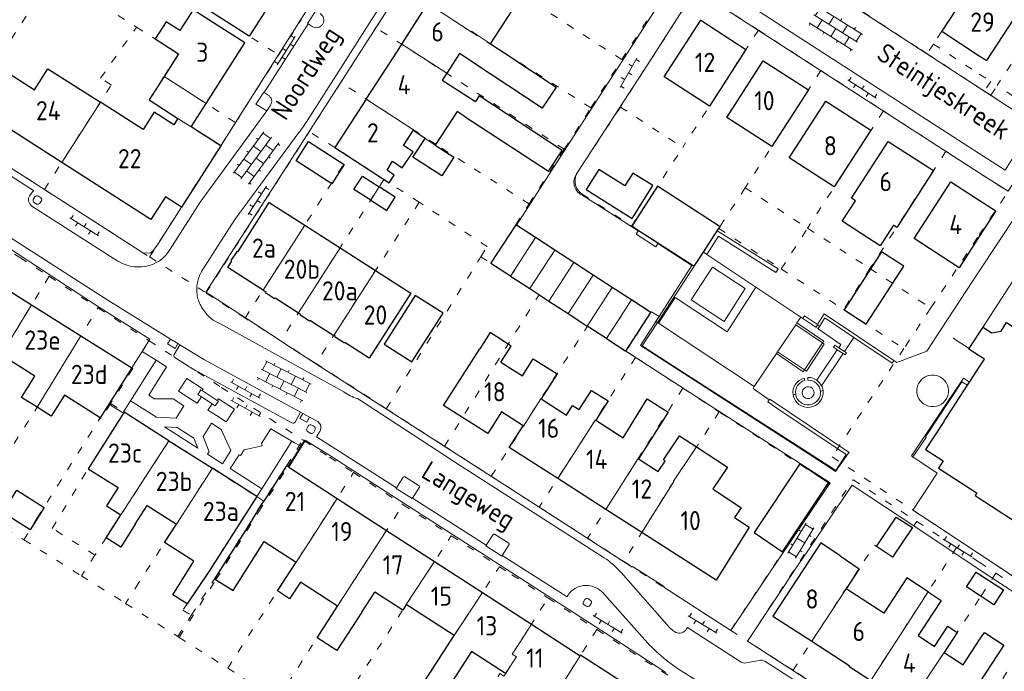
# Model space of a CAD drawing. Header units: metres. Extents: x 64961 to 73789, y 403835 to 410663.
# Tile 31 of 135: x 67875 to 68003, y 406207 to 406292. Entities that reach past the tile are written whole.
import ezdxf

# ---------------------------------------------------------------- set-up
doc = ezdxf.new("R2010")
doc.units = ezdxf.units.M
doc.linetypes.add('PERCEELGRENS', pattern=[2.5, 1, -1.5])
for name, color, linetype, lineweight in [('B-GEO-OG-GEBOUW_bijgebouw-G', 2, 'Continuous', 25), ('B-GEO-OG-GEBOUW_hoofdgebouw-G', 2, 'Continuous', 25), ('B-GEO-OG-GEBOUW_huisnr-T', 6, 'Continuous', 25), ('B-GEO-OG-GRENS_perceel-G', 253, 'PERCEELGRENS', 0), ('B-GEO-OG-KUNSTWERK-G', 253, 'Continuous', 0), ('B-GEO-OG-MUUR-G', 253, 'Continuous', 0), ('B-GEO-OG-OVLIJNOBJ-G', 253, 'Continuous', 0), ('B-GEO-OG-RASTER-G', 253, 'WZE_AFRASTERING', 0), ('B-GEO-OG-STRAATNAAM-T', 7, 'Continuous', 35), ('B-GEO-OG-TUSSENMUUR-G', 253, 'Continuous', 0), ('B-GEO-OG-VERH_kntopen-G', 253, 'Continuous', 0), ('B-GEO-OG-VERH_knttegelpad-G', 253, 'Continuous', 0), ('B-GEO-OG-VERH_open-S', 253, 'Continuous', 0), ('T22', 7, 'Continuous', 0)]:
    doc.layers.add(name, color=color, linetype=linetype, lineweight=lineweight)
doc.styles.add('isocp', font='isocp.shx')
doc.linetypes.add('WZE_AFRASTERING', pattern='A,9,-1.72,[205,WZE.shx,S=0.155,R=0,X=0,Y=0],-3.28', length=14)

# ---------------------------------------------------------------- blocks, each defined once
blk = doc.blocks.new('S026')
at = {"color": 0}
for p, q in [((0, 0), (4.4, 0)), ((0.2, 0.5), (0.2, 0)), ((1.2, 0), (1.2, -0.5)), ((2.2, 0.5), (2.2, 0)), ((3.2, 0), (3.2, -0.5)), ((4.2, 0.5), (4.2, 0))]:
    blk.add_line(p, q, dxfattribs=at)
blk = doc.blocks.new('S024')
at = {"color": 0}
for p, q in [((1.25, 1.5), (1.25, 1.2)), ((3.35, 1.5), (3.35, 1.2)), ((5.45, 1.5), (5.45, 1.2)), ((0, 1.2), (6.7, 1.2)), ((0, 0), (6.7, 0)), ((0.2, 1.2), (0.2, 0)), ((1.25, 0), (1.25, -1.2)), ((2.3, 1.2), (2.3, 0)), ((3.35, 0), (3.35, -1.2)), ((4.4, 1.2), (4.4, 0)), ((5.45, 0), (5.45, -1.2)), ((6.5, 1.2), (6.5, 0)), ((0, -1.2), (6.7, -1.2)), ((0.2, -1.2), (0.2, -1.5)), ((2.3, -1.2), (2.3, -1.5)), ((4.4, -1.2), (4.4, -1.5)), ((6.5, -1.2), (6.5, -1.5))]:
    blk.add_line(p, q, dxfattribs=at)
blk = doc.blocks.new('S022')
at = {"color": 0}
for p, q in [((0.31, -2.3), (0.31, 2.3)), ((0.31, 2.1), (1.51, 2.1)), ((1.51, -2.3), (1.51, 2.3)), ((0.01, 1.15), (0.31, 1.15)), ((0.31, 0), (1.51, 0)), ((1.51, 1.05), (1.81, 1.05)), ((0.01, -1.15), (0.31, -1.15)), ((1.51, -1.05), (1.81, -1.05)), ((0.31, -2.1), (1.51, -2.1))]:
    blk.add_line(p, q, dxfattribs=at)

msp = doc.modelspace()

# ---------------------------------------------------------------- linework, layer by layer
at = {"layer": 'B-GEO-OG-GEBOUW_bijgebouw-G'}
for points in [[(67910.936, 406273.851), (67912.544, 406276.371)], [(67912.544, 406276.371), (67917.213, 406273.377)], [(67915.605, 406270.857), (67910.936, 406273.851)], [(67917.213, 406273.377), (67915.605, 406270.857)], [(67950.395, 406272.719), (67948.76, 406270.11)], [(67953.773, 406270.578), (67950.395, 406272.719)], [(67918.485, 406270.132), (67919.596, 406271.867)], [(67919.596, 406271.867), (67921.776, 406270.471)], [(67954.844, 406272.267), (67953.773, 406270.578)], [(67957.437, 406270.623), (67954.844, 406272.267)], [(67920.665, 406268.737), (67918.485, 406270.132)], [(67923.866, 406269.134), (67921.776, 406270.471)], [(67948.76, 406270.11), (67954.744, 406266.338)], [(67958.066, 406270.546), (67954.7, 406265.36)], [(67954.744, 406266.338), (67957.437, 406270.623)], [(67966.202, 406265.264), (67958.066, 406270.546)], [(67922.755, 406267.399), (67923.866, 406269.134)], [(67920.665, 406268.737), (67922.755, 406267.399)], [(67954.7, 406265.36), (67962.579, 406260.283)], [(67966.056, 406265.039), (67966.202, 406265.264)], [(67964.054, 406261.955), (67965.851, 406264.723)], [(67962.853, 406260.106), (67964.054, 406261.955)], [(67987.257, 406261.978), (67982.378, 406254.424)], [(67990.151, 406260.109), (67987.257, 406261.978)], [(67962.579, 406260.283), (67962.853, 406260.106)], [(67985.271, 406252.553), (67990.151, 406260.109)], [(67922.407, 406249.964), (67926.021, 406247.648), (67930.095, 406254.004), (67926.481, 406256.321), (67922.407, 406249.964)], [(67982.378, 406254.424), (67985.271, 406252.553)], [(67976.618, 406234.338), (67970.67, 406225.409)], [(67980.331, 406231.865), (67976.618, 406234.338)], [(67975.404, 406224.464), (67980.331, 406231.865)], [(67872.709, 406228.011), (67874.526, 406230.916), (67878.113, 406228.674), (67876.296, 406225.768), (67872.709, 406228.011)], [(67986.618, 406223.579), (67989.159, 406227.406)], [(67989.159, 406227.406), (67991.291, 406226.036)], [(67970.67, 406225.409), (67974.354, 406222.887)], [(67991.291, 406226.036), (67988.701, 406222.196)], [(67974.354, 406222.887), (67975.404, 406224.464)], [(67988.701, 406222.196), (67986.618, 406223.579)], [(67998.346, 406218.31), (67999.585, 406220.244)], [(67999.585, 406220.244), (68000, 406219.973)], [(68000, 406219.973), (68003.15, 406217.917)], [(68000, 406217.229), (67998.346, 406218.31)], [(68003.15, 406217.917), (68001.909, 406215.982)], [(68001.909, 406215.982), (68000, 406217.229)]]:
    msp.add_lwpolyline(points, dxfattribs=at)
at = {"layer": 'B-GEO-OG-GEBOUW_hoofdgebouw-G'}
for points in [[(67936.293, 406289.112), (67940.31, 406295.362), (67937.723, 406297.033), (67937.795, 406297.145)], [(68000, 406298.086), (67999.921, 406298.137), (67995.106, 406290.751)], [(68000, 406287.566), (68000.972, 406286.933), (68005.786, 406294.324), (68000, 406298.086)], [(67907.808, 406294.738), (67904.837, 406290.099), (67898.845, 406293.937), (67900.28, 406296.178)], [(67899.201, 406281.334), (67904.261, 406289.239), (67897.523, 406293.553), (67895.794, 406290.851), (67894.01, 406291.993), (67892.574, 406289.749), (67895.612, 406287.804), (67893.735, 406284.871)], [(67924.714, 406289.046), (67928.119, 406294.367)], [(67964.81, 406280.984), (67958.934, 406284.787), (67963.691, 406292.184), (67969.576, 406288.378), (67964.81, 406280.984)], [(67995.106, 406290.751), (68000, 406287.566)], [(67920.091, 406281.909), (67924.144, 406288.166)], [(67924.144, 406288.166), (67924.714, 406289.046)], [(67936.293, 406289.112), (67938.17, 406287.872)], [(67936.355, 406285.128), (67932.25, 406287.847), (67930.57, 406285.268)], [(67938.17, 406287.872), (67944.847, 406283.461), (67943.025, 406280.71), (67936.355, 406285.128)], [(67972.954, 406275.714), (67967.077, 406279.517), (67971.847, 406286.909), (67977.73, 406283.104), (67972.954, 406275.714)], [(67871.669, 406286.43), (67876.834, 406283.123), (67878.59, 406285.865), (67885.424, 406281.49)], [(67893.735, 406284.871), (67891.767, 406281.796), (67895.52, 406279.394)], [(67930.57, 406285.268), (67929.994, 406284.384)], [(67929.994, 406284.384), (67934.314, 406281.591)], [(67920.091, 406281.909), (67915.999, 406275.59), (67923.06, 406271), (67923.741, 406272.004), (67922.818, 406272.638), (67923.522, 406273.805), (67924.79, 406272.933), (67926.221, 406275.019), (67924.964, 406275.872), (67926.204, 406277.821)], [(67933.002, 406279.583), (67943.854, 406272.489), (67945.642, 406275.224), (67934.789, 406282.319), (67934.314, 406281.591)], [(67880.413, 406273.654), (67868.457, 406281.308)], [(67895.52, 406279.394), (67894.989, 406278.565), (67892.448, 406280.191), (67890.997, 406277.923), (67885.424, 406281.49)], [(67897.254, 406278.292), (67899.201, 406281.334)], [(67981.095, 406270.448), (67975.221, 406274.248), (67979.998, 406281.637), (67985.875, 406277.837), (67981.095, 406270.448)], [(67933.002, 406279.583), (67931.922, 406280.289), (67929.075, 406275.912)], [(67901.115, 406275.821), (67897.254, 406278.292)], [(67927.757, 406276.788), (67926.204, 406277.821)], [(67929.075, 406275.912), (67931.522, 406274.344), (67929.955, 406271.897), (67926.175, 406274.318), (67927.757, 406276.788)], [(67901.115, 406275.821), (67901.123, 406275.816), (67896.005, 406267.82)], [(67983.864, 406268.657), (67983.36, 406268.983), (67988.141, 406276.371), (67994.016, 406272.576), (67989.232, 406265.185), (67988.818, 406265.453), (67987.08, 406262.766), (67982.126, 406265.97), (67983.864, 406268.657)], [(67896.005, 406267.82), (67893.905, 406269.164), (67892.022, 406266.223), (67880.413, 406273.654)], [(67997.366, 406259.923), (67991.496, 406263.721), (67996.28, 406271.113), (68000, 406268.71)], [(67906.639, 406257.003), (67902.033, 406259.959), (67902.572, 406260.801), (67902.496, 406260.85), (67903.294, 406262.082), (67903.37, 406262.034), (67907.447, 406268.415), (67912.059, 406265.46)], [(68000, 406268.71), (68002.152, 406267.32), (68000, 406263.994)], [(67912.059, 406265.46), (67916.671, 406262.504)], [(67938.898, 406258.827), (67936.341, 406260.488), (67939.631, 406265.498), (67939.679, 406265.467)], [(67942.16, 406263.853), (67939.679, 406265.467)], [(67965.851, 406264.723), (67966.056, 406265.039)], [(67944.671, 406262.22), (67942.16, 406263.853)], [(68000, 406263.994), (67997.366, 406259.923)], [(67916.671, 406262.504), (67921.282, 406259.549)], [(67947.165, 406260.597), (67944.671, 406262.22)], [(67949.669, 406258.969), (67947.165, 406260.597)], [(67869.405, 406258.732), (67869.767, 406259.307), (67876.462, 406255.087)], [(67921.282, 406259.549), (67925.894, 406256.593), (67920.468, 406248.127), (67917.281, 406250.171), (67917.232, 406250.095), (67916.014, 406250.878), (67916.063, 406250.954), (67915.858, 406251.085)], [(67938.898, 406258.827), (67941.409, 406257.193)], [(67952.164, 406257.345), (67949.669, 406258.969)], [(67954.658, 406255.722), (67952.164, 406257.345)], [(67906.639, 406257.003), (67906.984, 406256.782), (67906.935, 406256.706), (67908.144, 406255.913), (67908.193, 406255.989), (67911.247, 406254.041)], [(67941.409, 406257.193), (67943.905, 406255.571)], [(67876.462, 406255.087), (67882.893, 406251.033)], [(67943.905, 406255.571), (67946.41, 406253.942)], [(67957.203, 406254.066), (67954.658, 406255.722)], [(67911.247, 406254.041), (67911.522, 406253.865), (67911.473, 406253.789), (67912.702, 406253.001), (67912.751, 406253.077), (67915.858, 406251.085)], [(67946.41, 406253.942), (67948.904, 406252.321)], [(67953.937, 406249.049), (67957.203, 406254.066)], [(67951.399, 406250.699), (67948.904, 406252.321)], [(68000, 406251.395), (68000.49, 406252.152), (68001.58, 406251.444), (68002.856, 406251.658), (68003.528, 406252.772), (68008.17, 406249.772), (68008.665, 406250.525), (68010.788, 406249.152), (68012.901, 406252.438), (68015.231, 406250.928), (68014.706, 406250.124), (68016.376, 406249.033), (68016.901, 406249.837), (68023.673, 406245.446), (68023.627, 406245.374)], [(67882.893, 406251.033), (67889.512, 406246.861)], [(67937.645, 406247.611), (67938.978, 406249.702), (67936.225, 406251.457), (67934.887, 406249.359)], [(67998.69, 406249.373), (68000, 406251.395)], [(67951.399, 406250.699), (67953.937, 406249.049)], [(67877.181, 406241.726), (67875.143, 406243.01), (67876.902, 406245.801), (67872.484, 406248.586)], [(67940.541, 406239.31), (67937.722, 406241.117), (67935.921, 406238.3), (67930.177, 406241.974), (67934.887, 406249.359)], [(68000, 406248.416), (67998.642, 406249.299), (67998.69, 406249.373)], [(68000, 406246.952), (68000.671, 406247.98), (68000, 406248.416)], [(67937.645, 406247.611), (67940.439, 406245.839), (67941.841, 406248.062), (67944.987, 406246.072), (67942.898, 406242.807)], [(67889.512, 406246.861), (67886.529, 406242.128)], [(67998.719, 406244.989), (68000, 406246.952)], [(67995.412, 406239.922), (67998.466, 406244.602)], [(67998.466, 406244.602), (67998.719, 406244.989)], [(68023.627, 406245.374), (68019.281, 406238.664), (68018.528, 406239.119), (68017.435, 406237.443), (68018.199, 406236.948), (68013.804, 406230.176), (68010.531, 406232.306), (68006.269, 406225.767), (68000, 406229.82)], [(67886.529, 406242.128), (67885.416, 406240.362), (67880.761, 406243.296), (67879.034, 406240.558), (67877.181, 406241.726)], [(67942.898, 406242.807), (67946.174, 406240.692), (67946.993, 406241.971), (67947.843, 406241.427), (67949.449, 406243.936), (67951.612, 406242.547), (67950.001, 406240.044)], [(67950.001, 406240.044), (67953.574, 406237.76), (67956.714, 406242.82), (67959.424, 406241.091), (67955.566, 406235.002)], [(67888.446, 406240.946), (67883.845, 406233.723), (67887.728, 406231.25), (67886.226, 406228.891), (67888.104, 406227.694)], [(67888.536, 406241.088), (67888.446, 406240.946)], [(67894.367, 406237.373), (67888.536, 406241.088)], [(67945.048, 406232.445), (67938.738, 406236.494), (67940.541, 406239.31)], [(67995.412, 406239.922), (67992.991, 406236.212), (67995.271, 406234.724), (67994.673, 406233.797), (67999.707, 406230.548)], [(67894.367, 406237.373), (67900.023, 406233.77)], [(67955.566, 406235.002), (67958.146, 406233.355), (67959.064, 406234.716), (67958.824, 406234.879), (67960.923, 406237.995), (67963.134, 406236.549)], [(67963.134, 406236.549), (67967.169, 406233.909), (67965.283, 406231.081), (67968.952, 406228.638), (67968.091, 406227.34), (67970.002, 406226.103), (67965.709, 406219.196), (67956.009, 406225.411)], [(67905.802, 406230.089), (67900.023, 406233.77)], [(67909.89, 406233.99), (67909.706, 406234.109), (67906.72, 406229.504)], [(67909.89, 406233.99), (67909.974, 406233.936)], [(67909.974, 406233.936), (67916.277, 406229.852)], [(67951.33, 406228.413), (67945.048, 406232.445)], [(68000, 406229.82), (67999.461, 406230.168), (67999.707, 406230.548)], [(67905.802, 406230.089), (67899.617, 406220.381)], [(67905.896, 406228.233), (67906.72, 406229.504)], [(67916.277, 406229.852), (67922.726, 406225.673)], [(67889.982, 406226.498), (67891.513, 406228.901), (67895.332, 406226.469)], [(67905.896, 406228.233), (67904.371, 406225.761)], [(67956.009, 406225.411), (67951.33, 406228.413)], [(67889.982, 406226.498), (67888.075, 406223.504), (67886.175, 406224.714), (67888.104, 406227.694)], [(67899.617, 406220.381), (67896.742, 406216.088), (67894.853, 406217.292), (67897.628, 406221.648), (67893.801, 406224.086), (67895.332, 406226.469)], [(67904.371, 406225.761), (67900.319, 406219.375), (67902.721, 406217.844), (67906.785, 406224.222)], [(67922.726, 406225.673), (67928.978, 406221.623)], [(67906.785, 406224.222), (67910.966, 406221.556)], [(67981.858, 406222.339), (67979.328, 406224.051), (67973.089, 406214.507), (67978.153, 406211.221), (67978.164, 406211.238)], [(67916.334, 406215.799), (67911.496, 406218.936), (67910.089, 406216.767), (67908.52, 406217.784), (67910.966, 406221.556)], [(67928.978, 406221.623), (67935.228, 406217.573)], [(67981.858, 406222.339), (67984.323, 406220.671), (67982.628, 406218.072)], [(67993.324, 406217.68), (67990.548, 406219.508), (67987.537, 406214.905), (67982.628, 406218.072)], [(67919.509, 406215.022), (67921.207, 406217.641)], [(67925.308, 406215.994), (67924.846, 406215.281), (67921.207, 406217.641)], [(67935.228, 406217.573), (67941.615, 406213.435)], [(67993.324, 406217.68), (67995.03, 406216.557), (67992.022, 406211.966), (67994.178, 406210.547), (67995.916, 406213.207), (67997.136, 406212.382), (67995.414, 406209.75)], [(67919.509, 406215.022), (67916.258, 406210.009), (67913.668, 406211.688), (67916.334, 406215.799)], [(67931.532, 406211.958), (67925.308, 406215.994)], [(67941.615, 406213.435), (67947.976, 406209.314)], [(68000, 406211.37), (68000.671, 406212.384), (68003.21, 406210.733), (68000, 406205.818)], [(67938.252, 406207.003), (67933.806, 406209.873), (67928.29, 406201.327), (67925.734, 406202.977), (67931.532, 406211.958)], [(67978.164, 406211.238), (67983.041, 406208.078), (67982.976, 406207.978), (67985.851, 406206.116)], [(67995.414, 406209.75), (67997.877, 406208.16), (68000, 406211.37)], [(67956.817, 406203.601), (67954.714, 406204.958), (67954.769, 406205.043), (67948.029, 406209.396), (67947.976, 406209.314)]]:
    msp.add_lwpolyline(points, dxfattribs=at)
at = {"layer": 'B-GEO-OG-GRENS_perceel-G'}
for points in [[(67882.979, 406304.028), (67898.845, 406293.937), (67908.666, 406287.646)], [(67953.406, 406287.053), (67938.157, 406296.907), (67936.114, 406298.248), (67928.723, 406302.711)], [(67866.225, 406277.748), (67871.669, 406286.43), (67872.466, 406287.675), (67878.19, 406296.446), (67879.281, 406298.173)], [(67879.281, 406298.173), (67890.133, 406291.296)], [(68000, 406298.254), (67995.106, 406290.751), (67994.02, 406289.07)], [(67924.775, 406296.558), (67921.35, 406291.218)], [(67949.373, 406280.772), (67933.763, 406290.664), (67924.775, 406296.558)], [(67971.207, 406290.9), (67963.059, 406296.168), (67953.211, 406280.872)], [(68010.964, 406296.919), (68008.224, 406292.739), (68002.328, 406283.662)], [(67953.406, 406287.053), (67957.502, 406293.436)], [(67984.886, 406293.228), (67992.367, 406288.358)], [(67908.666, 406287.646), (67911.661, 406292.33)], [(67878.141, 406270.113), (67886.857, 406283.73), (67885.457, 406284.644), (67890.133, 406291.296)], [(67890.133, 406291.296), (67892.574, 406289.749), (67895.612, 406287.804), (67893.735, 406284.871)], [(67921.35, 406291.218), (67916.771, 406284.072)], [(67945.907, 406275.374), (67921.35, 406291.218)], [(67971.207, 406290.9), (67961.345, 406275.605)], [(67971.207, 406290.9), (67979.361, 406285.628)], [(67993.206, 406287.812), (67992.367, 406288.358)], [(67994.02, 406289.07), (67993.206, 406287.812)], [(67994.02, 406289.07), (68000, 406285.176)], [(67903.051, 406278.842), (67907.224, 406285.391), (67908.666, 406287.646)], [(67949.373, 406280.772), (67953.406, 406287.053)], [(67993.206, 406287.812), (68000, 406283.389)], [(67979.361, 406285.628), (67969.483, 406270.338)], [(67979.361, 406285.628), (67987.507, 406280.36)], [(67901.123, 406275.816), (67891.767, 406281.796), (67893.735, 406284.871)], [(67893.735, 406284.871), (67903.051, 406278.842)], [(68000, 406285.176), (68001.49, 406284.206), (68000.672, 406282.951)], [(67916.771, 406284.072), (67912.652, 406277.645)], [(67941.32, 406268.234), (67929.14, 406276.013), (67916.771, 406284.072)], [(68000, 406283.389), (68000.672, 406282.951)], [(68000.672, 406282.951), (68001.51, 406282.406)], [(68001.51, 406282.406), (68002.328, 406283.662)], [(68010.705, 406278.206), (68002.328, 406283.662)], [(68001.51, 406282.406), (68009.89, 406276.956)], [(67945.907, 406275.374), (67949.373, 406280.772)], [(67953.211, 406280.872), (67947.479, 406272.136)], [(67953.211, 406280.872), (67961.345, 406275.605)], [(67987.507, 406280.36), (67977.62, 406265.073)], [(67987.507, 406280.36), (67995.648, 406275.096)], [(67901.123, 406275.816), (67903.051, 406278.842)], [(67899.193, 406256.636), (67901.526, 406260.318), (67912.652, 406277.645)], [(67917.799, 406274.42), (67915.999, 406275.59), (67912.652, 406277.645)], [(67891.837, 406261.332), (67896.005, 406267.82), (67901.123, 406275.816)], [(67941.32, 406268.234), (67945.907, 406275.374)], [(67954.695, 406265.361), (67961.345, 406275.605)], [(67904.302, 406253.355), (67917.799, 406274.42)], [(67922.394, 406271.435), (67917.799, 406274.42)], [(67995.648, 406275.096), (67985.753, 406259.809)], [(67995.648, 406275.096), (68000, 406272.282)], [(67873.679, 406272.983), (67876.134, 406271.404), (67878.141, 406270.113)], [(67922.394, 406271.435), (67908.911, 406250.396)], [(67926.987, 406268.451), (67922.394, 406271.435)], [(67947.479, 406272.136), (67947.358, 406271.787), (67947.3, 406271.423), (67947.306, 406271.054), (67947.375, 406270.692), (67947.506, 406270.347), (67947.695, 406270.03), (67947.936, 406269.75), (67948.222, 406269.517)], [(68000, 406272.282), (68003.755, 406269.854)], [(68000, 406222.613), (68010.383, 406215.761), (68032.781, 406250.297), (68031.818, 406254.638), (68005.112, 406271.901), (68003.755, 406269.854)], [(67878.141, 406270.113), (67882.284, 406267.448)], [(67969.483, 406270.338), (67966.041, 406265.048)], [(67969.483, 406270.338), (67977.62, 406265.073)], [(67948.222, 406269.517), (67954.695, 406265.361)], [(68000, 406264.192), (68003.755, 406269.854)], [(67926.987, 406268.451), (67913.52, 406247.437)], [(67935.025, 406261.344), (67935.87, 406262.679), (67926.987, 406268.451)], [(67939.582, 406265.53), (67941.32, 406268.234)], [(67882.284, 406267.448), (67891.837, 406261.332)], [(67936.341, 406260.488), (67939.582, 406265.53)], [(67942.16, 406263.854), (67939.582, 406265.53)], [(67954.695, 406265.361), (67962.85, 406260.126), (67966.041, 406265.048)], [(67966.041, 406265.048), (67974.178, 406259.765)], [(67974.178, 406259.765), (67977.62, 406265.073)], [(67977.62, 406265.073), (67985.753, 406259.809)], [(67938.898, 406258.826), (67942.16, 406263.854)], [(67942.16, 406263.854), (67944.671, 406262.22)], [(67993.687, 406254.673), (68000, 406264.192)], [(67872.144, 406263.061), (67874.95, 406261.251), (67878.741, 406258.806)], [(67891.837, 406261.332), (67899.193, 406256.636)], [(67922.698, 406241.545), (67935.025, 406261.344)], [(67935.025, 406261.344), (67936.341, 406260.488)], [(67944.671, 406262.22), (67941.409, 406257.193)], [(67944.671, 406262.22), (67954.658, 406255.722)], [(67936.341, 406260.488), (67938.898, 406258.826)], [(67878.741, 406258.806), (67872.484, 406248.586), (67870.797, 406245.911), (67862.346, 406232.615)], [(67878.741, 406258.806), (67885.136, 406254.681)], [(67938.898, 406258.826), (67941.409, 406257.193)], [(67974.178, 406259.765), (67982.315, 406254.482)], [(67985.753, 406259.809), (67982.315, 406254.482)], [(67985.753, 406259.809), (67993.687, 406254.673)], [(67904.302, 406253.355), (67899.193, 406256.636)], [(67930.293, 406236.656), (67942.618, 406256.407)], [(67941.409, 406257.193), (67942.618, 406256.407)], [(67942.618, 406256.407), (67948.918, 406252.311)], [(67954.658, 406255.722), (67951.399, 406250.699)], [(67953.937, 406249.049), (67957.203, 406254.066), (67954.658, 406255.722)], [(67868.823, 406228.575), (67877.181, 406241.726), (67885.136, 406254.681)], [(67885.136, 406254.681), (67891.769, 406250.401)], [(67982.315, 406254.482), (67990.175, 406249.377)], [(67993.687, 406254.673), (67990.175, 406249.377)], [(67908.911, 406250.396), (67904.302, 406253.355)], [(67936.386, 406232.734), (67948.918, 406252.311)], [(67948.918, 406252.311), (67951.399, 406250.699)], [(67889.512, 406246.861), (67891.769, 406250.401)], [(67891.769, 406250.401), (67901.194, 406244.324), (67911.807, 406237.478)], [(67913.52, 406247.437), (67908.911, 406250.396)], [(67951.399, 406250.699), (67953.937, 406249.049)], [(67953.937, 406249.049), (67955.202, 406248.226)], [(67990.175, 406249.377), (67980.82, 406235.271), (68000, 406222.613)], [(67922.698, 406241.545), (67913.52, 406247.437)], [(67955.202, 406248.226), (67942.644, 406228.707)], [(67955.202, 406248.226), (67961.351, 406244.226)], [(67889.512, 406246.861), (67889.639, 406246.781), (67886.763, 406242.218)], [(67961.351, 406244.226), (67948.944, 406224.651)], [(67961.351, 406244.226), (67966.109, 406241.13)], [(67886.763, 406242.218), (67885.543, 406240.282), (67885.419, 406240.36)], [(67886.763, 406242.218), (67888.536, 406241.088)], [(67884.718, 406222.462), (67879.165, 406225.938), (67883.845, 406233.723), (67888.536, 406241.088)], [(67888.536, 406241.088), (67894.367, 406237.373)], [(67922.698, 406241.545), (67930.293, 406236.656)], [(67966.109, 406241.13), (67963.134, 406236.549), (67960.119, 406232.095), (67960.161, 406232.068), (67953.645, 406221.626)], [(67979.687, 406232.296), (67966.109, 406241.13)], [(67877.15, 406227.228), (67885.419, 406240.36)], [(67894.367, 406237.373), (67884.718, 406222.462)], [(67894.367, 406237.373), (67900.023, 406233.77)], [(67909.706, 406234.109), (67911.807, 406237.478)], [(67909.876, 406234.003), (67911.976, 406237.372)], [(67911.807, 406237.478), (67911.976, 406237.372)], [(67911.976, 406237.372), (67915.284, 406235.235), (67918.419, 406233.211)], [(67930.293, 406236.656), (67936.386, 406232.734)], [(67900.023, 406233.77), (67890.451, 406218.873)], [(67900.023, 406233.77), (67905.802, 406230.089), (67899.617, 406220.381), (67896.198, 406215.276)], [(67900.319, 406219.375), (67904.371, 406225.761), (67905.896, 406228.233), (67909.706, 406234.109)], [(67902.027, 406207.714), (67908.52, 406217.784), (67912.735, 406224.283), (67918.419, 406233.211)], [(67906.073, 406228.134), (67909.876, 406234.003)], [(67918.419, 406233.211), (67924.903, 406229.03)], [(67936.386, 406232.734), (67942.644, 406228.707)], [(67967.596, 406212.647), (67980.416, 406231.822)], [(67969.798, 406211.236), (67983.542, 406232.28), (67991.841, 406226.852)], [(67980.416, 406231.822), (67979.687, 406232.296)], [(67868.823, 406228.575), (67875.462, 406224.434)], [(67904.532, 406225.641), (67906.073, 406228.134)], [(67908.511, 406203.603), (67913.668, 406211.688), (67916.334, 406215.799), (67916.912, 406216.706), (67924.903, 406229.03)], [(67924.903, 406229.03), (67931.175, 406224.986)], [(67942.644, 406228.707), (67948.944, 406224.651)], [(67875.462, 406224.434), (67877.15, 406227.228)], [(67975.728, 406207.442), (67978.164, 406211.238), (67986.342, 406223.762), (67988.701, 406222.196), (67991.841, 406226.852)], [(67991.841, 406226.852), (67997.039, 406223.452)], [(67900.488, 406219.268), (67904.532, 406225.641)], [(67875.462, 406224.434), (67882.966, 406219.754)], [(67914.723, 406199.664), (67925.308, 406215.994), (67931.175, 406224.986)], [(67931.175, 406224.986), (67937.443, 406220.943)], [(67948.944, 406224.651), (67953.645, 406221.626)], [(67997.039, 406223.452), (67993.324, 406217.681), (67983.496, 406202.472)], [(67997.039, 406223.452), (68000, 406221.515)], [(67884.718, 406222.462), (67882.966, 406219.754)], [(67953.645, 406221.626), (67967.223, 406212.886)], [(68000, 406221.515), (68002.173, 406220.094)], [(67931.532, 406211.958), (67937.443, 406220.943)], [(67937.443, 406220.943), (67939.083, 406219.885), (67943.779, 406216.856)], [(68002.173, 406220.094), (68000, 406216.768)], [(68002.173, 406220.094), (68009.034, 406215.606), (68000, 406201.607)], [(67882.966, 406219.754), (67887.298, 406217.053), (67888.707, 406216.159)], [(67890.451, 406218.873), (67888.707, 406216.159)], [(67895.702, 406211.724), (67900.488, 406219.268)], [(67897.284, 406214.592), (67900.319, 406219.375)], [(67927.493, 406191.677), (67935.86, 406204.476), (67937.504, 406207.012), (67938.034, 406206.668), (67938.272, 406207.034), (67939.677, 406209.206), (67939.119, 406209.554), (67940.105, 406211.049), (67943.779, 406216.856)], [(67943.779, 406216.856), (67950.152, 406212.743)], [(68000, 406216.768), (67995.414, 406209.75), (67988.446, 406199.305)], [(67888.707, 406216.159), (67895.533, 406211.831)], [(67896.198, 406215.276), (67897.284, 406214.592)], [(67895.533, 406211.831), (67897.284, 406214.592)], [(67934.058, 406187.599), (67944.268, 406203.474), (67950.152, 406212.743)], [(67950.152, 406212.743), (67959.434, 406206.759)], [(67967.223, 406212.886), (67967.596, 406212.647)], [(67967.596, 406212.647), (67969.798, 406211.236)], [(67895.533, 406211.831), (67895.702, 406211.724)], [(67895.702, 406211.724), (67902.027, 406207.714)], [(67929.672, 406209.077), (67931.245, 406211.514), (67931.532, 406211.958)], [(67975.728, 406207.442), (67969.798, 406211.236)], [(67928.173, 406206.755), (67929.672, 406209.077)], [(67902.027, 406207.714), (67908.511, 406203.603)], [(67983.496, 406202.472), (67975.728, 406207.442)]]:
    msp.add_lwpolyline(points, dxfattribs=at)
at = {"layer": 'B-GEO-OG-KUNSTWERK-G'}
for points in [[(67898.681, 406243.9), (67898.531, 406243.998), (67898.138, 406243.376), (67898.589, 406243.086)], [(67900.656, 406242.614), (67898.681, 406243.9)], [(67899.985, 406242.19), (67898.589, 406243.086)], [(67900.656, 406242.614), (67900.809, 406242.514), (67900.413, 406241.915), (67899.985, 406242.19)]]:
    msp.add_lwpolyline(points, dxfattribs=at)
at = {"layer": 'B-GEO-OG-MUUR-G'}
for points in [[(67981.671, 406249.495), (67981.15, 406249.835), (67980.976, 406249.551), (67981.489, 406249.22)], [(67981.489, 406249.22), (67982.248, 406248.731)], [(67982.434, 406248.998), (67981.671, 406249.495)], [(67982.248, 406248.731), (67982.503, 406248.567), (67982.683, 406248.835), (67982.434, 406248.998)], [(67977.257, 406245.218), (67977.164, 406245.539)], [(67977.67, 406245.264), (67977.67, 406245.617)], [(67975.72, 406243.386), (67975.728, 406243.387)], [(67975.728, 406243.387), (67976.06, 406243.427)], [(67976.06, 406243.427), (67976.066, 406243.428)], [(67979.633, 406243.908), (67979.296, 406243.845)], [(67912.236, 406237.334), (67912.183, 406237.249), (67912.093, 406237.305), (67909.974, 406233.936)], [(67911.561, 406236.646), (67912.062, 406237.443), (67912.236, 406237.334)], [(67909.89, 406233.99), (67911.561, 406236.646)]]:
    msp.add_lwpolyline(points, dxfattribs=at)
for points in [[(67977.164, 406245.539, 0.3759526), (67975.72, 406243.386)], [(67976.066, 406243.428, -0.3804205), (67977.257, 406245.218)], [(67977.67, 406245.617, -0.1578432), (67978.835, 406245.241)], [(67979.296, 406243.845, 0.3800195), (67977.67, 406245.264)], [(67978.835, 406245.241, -0.1186999), (67979.436, 406244.537)], [(67979.436, 406244.537, -0.0844424), (67979.633, 406243.908)]]:
    msp.add_lwpolyline(points, format="xyb", dxfattribs=at)
at = {"layer": 'B-GEO-OG-OVLIJNOBJ-G'}
for points in [[(67962.817, 406260.129), (67958.038, 406252.785)], [(67988.851, 406247.823), (67979.789, 406253.924), (67978.893, 406252.531), (67977.233, 406253.658), (67976.987, 406253.314)], [(67972.63, 406242.709), (67972.425, 406242.456), (67973.625, 406241.623), (67982.651, 406235.574), (67981.302, 406233.485), (67980.504, 406233.986), (67960.758, 406246.705), (67956.047, 406249.726), (67958.038, 406252.785)], [(67978.704, 406252.167), (67978.894, 406252.443), (67979.153, 406252.24)], [(67998.466, 406244.602), (67997.743, 406245.05), (67992.968, 406237.867), (67993.073, 406237.799), (67991.358, 406235.252)], [(67991.358, 406235.252), (67991.319, 406235.194)]]:
    msp.add_lwpolyline(points, dxfattribs=at)
at = {"layer": 'B-GEO-OG-RASTER-G'}
msp.add_lwpolyline([(68000.447, 406252.085), (68000.43, 406252.096), (68005.373, 406259.739)], dxfattribs=at)
at = {"layer": 'B-GEO-OG-TUSSENMUUR-G'}
for points in [[(67936.293, 406289.112), (67933.818, 406290.747), (67933.763, 406290.664), (67928.119, 406294.367)], [(67930.57, 406285.268), (67924.714, 406289.046)], [(67893.735, 406284.871), (67899.201, 406281.334)], [(67920.091, 406281.909), (67926.252, 406277.894), (67926.204, 406277.821)], [(67880.413, 406273.654), (67885.424, 406281.49)], [(67897.254, 406278.292), (67895.52, 406279.394)], [(67929.075, 406275.912), (67927.757, 406276.788)], [(67920.665, 406268.737), (67921.776, 406270.471)], [(67912.059, 406265.46), (67906.639, 406257.003)], [(67942.16, 406263.853), (67938.898, 406258.827)], [(67916.671, 406262.504), (67911.247, 406254.041)], [(67944.671, 406262.22), (67941.409, 406257.193)], [(67947.165, 406260.597), (67943.905, 406255.571)], [(67921.282, 406259.549), (67915.858, 406251.085)], [(67949.669, 406258.969), (67946.41, 406253.942)], [(67952.164, 406257.345), (67948.904, 406252.321)], [(67876.462, 406255.087), (67872.484, 406248.586)], [(67954.658, 406255.722), (67951.399, 406250.699)], [(67877.181, 406241.726), (67882.893, 406251.033)], [(67942.898, 406242.807), (67942.855, 406242.835), (67940.581, 406239.285), (67940.541, 406239.31)], [(67945.048, 406232.445), (67949.957, 406240.072), (67950.001, 406240.044)], [(67894.367, 406237.373), (67888.104, 406227.694)], [(67963.134, 406236.549), (67960.119, 406232.095), (67960.161, 406232.068), (67956.009, 406225.411)], [(67951.33, 406228.413), (67955.522, 406235.03), (67955.566, 406235.002)], [(67900.023, 406233.77), (67895.332, 406226.469)], [(67916.277, 406229.852), (67912.735, 406224.283), (67910.966, 406221.556)], [(67922.726, 406225.673), (67918.61, 406219.325), (67916.334, 406215.799)], [(67925.308, 406215.994), (67928.978, 406221.623)], [(67931.532, 406211.958), (67935.228, 406217.573)], [(67982.628, 406218.072), (67978.164, 406211.238)], [(67993.324, 406217.68), (67985.851, 406206.116)], [(67938.252, 406207.003), (67939.677, 406209.206), (67939.119, 406209.554), (67940.105, 406211.049), (67941.615, 406213.435)], [(67944.268, 406203.45), (67944.257, 406203.457), (67947.976, 406209.314)], [(67990.901, 406202.985), (67995.414, 406209.75)]]:
    msp.add_lwpolyline(points, dxfattribs=at)
at = {"layer": 'B-GEO-OG-VERH_kntopen-G'}
for points in [[(67751.733, 406339.684), (67752.365, 406340.572), (67768.656, 406330.055), (67784.27, 406320.001), (67810.566, 406303.004), (67831.789, 406289.353), (67852.881, 406275.748), (67874.603, 406261.758), (67885.199, 406254.843), (67891.879, 406250.586), (67890.876, 406248.992)], [(67779.676, 406333.538), (67790.885, 406326.306), (67807.17, 406315.676), (67823.738, 406305.079), (67841.39, 406293.715), (67859.834, 406281.856), (67860.479, 406281.455), (67862.439, 406280.206), (67866.281, 406277.712), (67873.679, 406272.983), (67882.284, 406267.448), (67891.064, 406261.827), (67891.99, 406261.841)], [(67932.47, 406313.836), (67926.637, 406301.503), (67912.456, 406279.187)], [(67920.686, 406306.729), (67904.992, 406281.943)], [(68000, 406283.358), (67967.203, 406304.69)], [(67912.047, 406276.705), (67927.605, 406300.975)], [(68000, 406274.811), (67966.67, 406296.35), (67967.81, 406298.09), (67966.94, 406298.64)], [(67945.467, 406274.482), (67960.62, 406298.01)], [(67962.99, 406296.21), (67956.758, 406286.376), (67947.511, 406272.149)], [(67962.99, 406296.21), (68000, 406272.308)], [(67912.499, 406291.699), (67912.43, 406291.743), (67913.516, 406293.416), (67913.577, 406293.376)], [(67906.791, 406282.77), (67912.499, 406291.699)], [(67912.499, 406291.699), (67913.033, 406291.362)], [(67914.417, 406291.713), (67914.365, 406291.631)], [(67840.231, 406285.307), (67853.219, 406276.98), (67886.047, 406255.906), (67894.564, 406250.623)], [(68009.894, 406276.923), (68000, 406283.358)], [(67906.791, 406282.77), (67906.728, 406282.812), (67905.816, 406281.401)], [(67907.301, 406282.432), (67906.791, 406282.77)], [(67894.546, 406262.351), (67898.427, 406268.487), (67907.122, 406280.388)], [(67907.122, 406280.388), (67907.623, 406281.099)], [(67876.224, 406269.34), (67876.691, 406270.007), (67864.689, 406277.701)], [(67898.623, 406259.421), (67902.956, 406266.208), (67903.565, 406267.015), (67911.308, 406277.54)], [(67939.679, 406265.467), (67945.467, 406274.482)], [(68030.75, 406257.16), (68004.67, 406274.09), (68004.438, 406274.142), (68004.24, 406274.01), (68003.36, 406272.64), (68000, 406274.811)], [(68000, 406272.308), (68003.76, 406269.88), (68005.12, 406271.99), (68007.299, 406270.577)], [(67876.894, 406269.159), (67876.729, 406268.903)], [(67877.634, 406269.071), (67877.374, 406269.251)], [(67962.528, 406260.204), (67958.087, 406263.065), (67957.831, 406262.658), (67955.258, 406264.3), (67955.515, 406264.723), (67948.168, 406269.428)], [(67887.721, 406260.793), (67885.168, 406262.403), (67876.501, 406267.963)], [(67876.818, 406268.408), (67877.083, 406268.226)], [(67877.555, 406268.345), (67877.634, 406268.478), (67877.723, 406268.607)], [(67888.787, 406260.282), (67888.867, 406260.255)], [(67891.451, 406260.129), (67891.129, 406260.071), (67890.804, 406260.036), (67890.459, 406260.02), (67890.113, 406260.026)], [(67958.283, 406253.574), (67962.528, 406260.204)], [(67962.528, 406260.204), (67962.579, 406260.283)], [(67974.157, 406222.392), (67967.612, 406212.638), (67958.858, 406218.262), (67958.902, 406218.344), (67954.809, 406220.966), (67954.765, 406220.898), (67939.807, 406230.519), (67920.418, 406242.954), (67910.44, 406249.408), (67907.619, 406251.241), (67899.745, 406256.391), (67899.728, 406256.375)], [(67898.523, 406254.977), (67898.627, 406254.798)], [(67899.406, 406253.733), (67899.453, 406253.68)], [(67957.203, 406254.066), (67957.29, 406254.185), (67958.283, 406253.574)], [(67917.145, 406243.757), (67906.52, 406249.59), (67900.987, 406252.645), (67900.552, 406252.856), (67900.136, 406253.102)], [(67979.547, 406250.117), (67976.067, 406252.481)], [(67976.235, 406252.732), (67979.724, 406250.365), (67979.547, 406250.117)], [(67978.99, 406251.976), (67979.153, 406252.24)], [(67979.153, 406252.24), (67979.857, 406253.382), (67983.646, 406250.834)], [(67981.671, 406249.495), (67981.949, 406249.926), (67978.981, 406251.961), (67978.99, 406251.976)], [(67895.528, 406250.025), (67895.17, 406249.395), (67894.17, 406250.009), (67894.564, 406250.623)], [(67895.528, 406250.025), (67894.564, 406250.623)], [(67895.027, 406248.622), (67895.789, 406249.863)], [(67895.789, 406249.863), (67895.528, 406250.025)], [(67895.789, 406249.863), (67896.424, 406249.483), (67898.564, 406248.163), (67898.989, 406247.915), (67911.524, 406241.083)], [(67979.547, 406250.117), (67977.22, 406246.615)], [(67977.22, 406246.615), (67977.457, 406246.444), (67979.799, 406249.962), (67979.547, 406250.117)], [(67983.646, 406250.834), (67982.434, 406248.998)], [(67983.646, 406250.834), (67983.654, 406250.829)], [(67890.876, 406248.992), (67892.71, 406247.854)], [(67977.22, 406246.615), (67977.044, 406246.357), (67973.546, 406248.726)], [(67973.713, 406248.975), (67977.22, 406246.615)], [(67981.489, 406249.22), (67978.835, 406245.241)], [(67979.436, 406244.537), (67982.248, 406248.731)], [(67889.357, 406242.572), (67892.732, 406240.419), (67895.292, 406240.317), (67896.329, 406241.916), (67894.918, 406242.831), (67892.46, 406242.829), (67891.746, 406243.323), (67894.063, 406246.98), (67892.71, 406247.854)], [(67896.351, 406247.428), (67895.121, 406248.207)], [(67910.406, 406239.684), (67898.069, 406246.402)], [(67898.589, 406243.086), (67898.055, 406242.254), (67895.633, 406243.806), (67896.693, 406245.488), (67898.811, 406244.107), (67898.681, 406243.9)], [(67977.959, 406244.353), (67978.038, 406244.329)], [(67889.357, 406242.572), (67888.449, 406241.133), (67888.536, 406241.088)], [(67899.457, 406241.372), (67899.985, 406242.19)], [(67900.656, 406242.614), (67900.813, 406242.836), (67902.928, 406241.487), (67901.846, 406239.83)], [(67918.945, 406242.852), (67932.452, 406234.032), (67951.092, 406222.121)], [(67993.371, 406241.884), (67993.257, 406241.917)], [(67901.846, 406239.83), (67900.575, 406240.639), (67899.457, 406241.372)], [(67911.524, 406241.083), (67910.805, 406239.804)], [(67912.689, 406240.456), (67912.359, 406239.799), (67911.441, 406240.282), (67911.8, 406240.935)], [(67911.8, 406240.935), (67911.524, 406241.083)], [(67912.689, 406240.456), (67911.8, 406240.935)], [(67899.602, 406235.924), (67898.847, 406237.938), (67899.935, 406239.64), (67901.192, 406238.829), (67902.436, 406236.072), (67901.349, 406234.372), (67899.407, 406235.602), (67899.602, 406235.924)], [(67912.689, 406240.456), (67913.773, 406239.868)], [(67913.012, 406239.392), (67913.161, 406239.31), (67913.294, 406239.224)], [(67898.116, 406236.417), (67893.797, 406239.158), (67895.429, 406239.087), (67897.628, 406237.687), (67898.116, 406236.417)], [(67906.473, 406231.108), (67902.356, 406233.73), (67903.532, 406235.543), (67903.703, 406235.427), (67904.19, 406236.188), (67906.522, 406236.701), (67906.453, 406236.991), (67907.669, 406238.938), (67910.378, 406237.325)], [(67912.369, 406239.012), (67912.53, 406239.265)], [(67912.395, 406238.612), (67912.443, 406238.566), (67912.861, 406238.317), (67912.951, 406238.3), (67913.047, 406238.315), (67913.138, 406238.356), (67913.197, 406238.41), (67913.392, 406238.738), (67913.427, 406238.814)], [(67914.047, 406238.564), (67913.588, 406237.882), (67924.015, 406231.207)], [(67906.473, 406231.108), (67910.378, 406237.325)], [(67910.378, 406237.325), (67910.744, 406237.108), (67911.561, 406236.646)], [(67959.134, 406207.169), (67953.378, 406210.951), (67935.472, 406222.494), (67922.552, 406230.8), (67915.195, 406235.54)], [(67924.893, 406232.601), (67924.015, 406231.207)], [(67926.967, 406231.476), (67925.07, 406232.683)], [(67906.473, 406231.108), (67905.802, 406230.089)], [(67926.101, 406229.882), (67926.069, 406229.832), (67923.979, 406231.149), (67924.015, 406231.207)], [(67926.101, 406229.882), (67927.01, 406231.317)], [(67926.101, 406229.882), (67935.72, 406223.749)], [(68000, 406220.599), (67992.098, 406225.824)], [(67994.218, 406226.456), (68000, 406222.63)], [(67936.617, 406225.124), (67935.72, 406223.749)], [(67938.681, 406223.992), (67936.819, 406225.179)], [(67937.801, 406222.404), (67937.759, 406222.338), (67935.669, 406223.67), (67935.72, 406223.749)], [(67937.801, 406222.404), (67938.704, 406223.838)], [(68000, 406222.63), (68009.181, 406216.555)], [(67946.394, 406217.227), (67946.261, 406217.011), (67937.801, 406222.404)], [(68000, 406200.34), (67998.18, 406197.539), (67996.07, 406194.383), (67977.269, 406206.433), (67969.765, 406211.254), (67976.583, 406221.427), (67976.83, 406221.81)], [(67953.321, 406220.191), (67959.269, 406213.422)], [(68008.311, 406215.103), (68000, 406220.599)], [(67948.56, 406216.683), (67948.342, 406216.297)], [(67949.283, 406216.597), (67949.154, 406216.678), (67949.037, 406216.766)], [(67956.733, 406211.034), (67951.144, 406217.326)], [(67948.497, 406215.963), (67948.764, 406215.789)], [(67949.222, 406215.873), (67949.388, 406216.131)], [(67961.806, 406212.79), (67961.949, 406213.006), (67968.951, 406208.504)], [(67967.545, 406203.261), (67963.263, 406206.022), (67960.533, 406207.772), (67959.849, 406208.26), (67959.182, 406208.773)], [(67969.603, 406208.396), (67971.286, 406208.732)], [(67972.057, 406208.609), (67981.45, 406202.576)]]:
    msp.add_lwpolyline(points, dxfattribs=at)
for points in [[(67914.417, 406291.713, 0.4093205), (67914.063, 406293.061)], [(67913.033, 406291.362, 0.3955832), (67914.365, 406291.631)], [(67907.623, 406281.099, 0.4094498), (67907.301, 406282.432)], [(67912.456, 406279.187, -0.0268095), (67911.308, 406277.54)], [(67947.511, 406272.149, 0.4638364), (67948.168, 406269.428)], [(67876.501, 406267.963, -0.4233452), (67876.224, 406269.34)], [(67876.729, 406268.903, 0.3978322), (67876.818, 406268.408)], [(67877.374, 406269.251, 0.4414233), (67876.894, 406269.159)], [(67877.723, 406268.607, 0.4246541), (67877.634, 406269.071)], [(67877.083, 406268.226, 0.3497776), (67877.555, 406268.345)], [(67892.714, 406260.584, 0.0706771), (67893.752, 406261.341)], [(67893.752, 406261.341, 0.0675877), (67894.546, 406262.351)], [(67887.721, 406260.793, 0.0590264), (67888.787, 406260.282)], [(67888.867, 406260.255, 0.0667196), (67890.113, 406260.026)], [(67891.451, 406260.129, 0.0721054), (67892.714, 406260.584)], [(67898.623, 406259.421, 0.0841134), (67898.075, 406257.971)], [(67898.075, 406257.971, 0.0838793), (67898.033, 406256.421)], [(67898.033, 406256.421, 0.0941513), (67898.523, 406254.977)], [(67898.627, 406254.798, 0.0444096), (67899.406, 406253.733)], [(67899.453, 406253.68, 0.0674017), (67900.136, 406253.102)], [(67895.121, 406248.207, -0.4190635), (67895.027, 406248.622)], [(67898.069, 406246.402, -0.0269107), (67896.351, 406247.428)], [(67993.257, 406241.917, -1.1913577), (67995.212, 406245.476)], [(67995.212, 406245.476, -0.820625), (67993.371, 406241.884)], [(67917.145, 406243.757, 0.0905661), (67918.945, 406242.852)], [(67979.633, 406243.908, -0.9845682), (67975.728, 406243.387)], [(67976.06, 406243.427, 0.9750571), (67979.296, 406243.845)], [(67977.581, 406242.858, -1.1171766), (67977.959, 406244.353)], [(67978.038, 406244.329, -0.8337044), (67977.581, 406242.858)], [(67910.805, 406239.804, -0.4048303), (67910.406, 406239.684)], [(67912.53, 406239.265, -0.473121), (67913.012, 406239.392)], [(67914.11, 406239.442, 0.1296684), (67913.773, 406239.868)], [(67914.047, 406238.564, 0.2381229), (67914.11, 406239.442)], [(67912.395, 406238.612, -0.3348861), (67912.369, 406239.012)], [(67913.294, 406239.224, -0.3294168), (67913.427, 406238.814)], [(67925.07, 406232.683, 0.3737957), (67924.893, 406232.601)], [(67927.01, 406231.317, 0.319505), (67926.967, 406231.476)], [(67936.819, 406225.179, 0.4310852), (67936.617, 406225.124)], [(67938.704, 406223.838, 0.3188341), (67938.681, 406223.992)], [(67951.092, 406222.121, -0.0670996), (67953.321, 406220.191)], [(67946.917, 406217.829, 0.0703126), (67946.394, 406217.227)], [(67947.631, 406218.274, 0.0801304), (67946.917, 406217.829)], [(67948.421, 406218.49, 0.0657527), (67947.631, 406218.274)], [(67949.284, 406218.456, 0.0880652), (67948.421, 406218.49)], [(67950.315, 406218.057, 0.076764), (67949.284, 406218.456)], [(67951.144, 406217.326, 0.097454), (67950.315, 406218.057)], [(67948.342, 406216.297, 0.2357711), (67948.497, 406215.963)], [(67949.037, 406216.766, 0.3792801), (67948.56, 406216.683)], [(67949.388, 406216.131, 0.4053103), (67949.283, 406216.597)], [(67948.764, 406215.789, 0.4145201), (67949.222, 406215.873)], [(67959.269, 406213.422, 0.1101672), (67960.446, 406212.385)], [(67960.446, 406212.385, 0.3962208), (67961.806, 406212.79)], [(67959.182, 406208.773, -0.0361037), (67956.733, 406211.034)], [(67968.951, 406208.504, 0.1746285), (67969.603, 406208.396)], [(67971.286, 406208.732, -0.1775188), (67972.057, 406208.609)]]:
    msp.add_lwpolyline(points, format="xyb", dxfattribs=at)
at = {"layer": 'B-GEO-OG-VERH_knttegelpad-G'}
for points in [[(67904.992, 406281.943), (67901.115, 406275.821)], [(67907.122, 406280.388), (67905.714, 406281.248), (67905.816, 406281.401)], [(67912.047, 406276.705), (67899.157, 406256.75), (67899.728, 406256.375)], [(68007.306, 406270.573), (68000, 406259.47)], [(67891.99, 406261.841), (67892.362, 406262.225), (67892.961, 406263.022), (67896.005, 406267.82)], [(67965.851, 406264.723), (67973.77, 406259.756), (67973.487, 406259.302), (67966.011, 406264.03), (67964.489, 406261.665)], [(67964.054, 406261.955), (67964.489, 406261.665)], [(67964.489, 406261.665), (67970.866, 406257.403)], [(67969.482, 406257.191), (67966.73, 406252.898), (67962.454, 406255.719), (67965.224, 406260.012), (67969.482, 406257.191)], [(68000, 406259.47), (67995.039, 406251.931)], [(67958.179, 406252.691), (67960.351, 406256.039), (67967.117, 406251.574), (67970.866, 406257.403)], [(67970.866, 406257.403), (67976.738, 406253.481)], [(67958.283, 406253.574), (67957.853, 406252.907)], [(67976.235, 406252.732), (67976.738, 406253.481)], [(67976.738, 406253.481), (67976.987, 406253.314)], [(67957.853, 406252.907), (67955.839, 406249.786), (67960.836, 406246.584)], [(67958.038, 406252.785), (67957.853, 406252.907)], [(67958.179, 406252.691), (67958.038, 406252.785)], [(67970.664, 406244.432), (67958.179, 406252.691)], [(67973.713, 406248.975), (67976.067, 406252.481)], [(67976.067, 406252.481), (67976.235, 406252.732)], [(67976.987, 406253.314), (67978.704, 406252.167)], [(67978.704, 406252.167), (67978.99, 406251.976)], [(67995.039, 406251.931), (67993.15, 406249.053), (67989.271, 406247.551), (67988.851, 406247.823)], [(67988.851, 406247.823), (67988.623, 406247.489), (67983.654, 406250.829)], [(67996.607, 406250.728), (67996.62, 406250.72)], [(67996.62, 406250.72), (67996.974, 406250.489)], [(67996.974, 406250.489), (67998.69, 406249.373)], [(67890.876, 406248.992), (67889.512, 406246.861)], [(67961.672, 406244.06), (67953.937, 406249.049)], [(67970.664, 406244.432), (67973.546, 406248.726)], [(67973.546, 406248.726), (67973.713, 406248.975)], [(67892.71, 406247.854), (67889.357, 406242.572)], [(67960.836, 406246.584), (67980.445, 406233.924)], [(67998.719, 406244.989), (67997.939, 406245.525), (67991.171, 406235.376), (67991.358, 406235.252)], [(67961.672, 406244.06), (67979.071, 406232.819)], [(67972.63, 406242.709), (67970.504, 406244.191), (67970.664, 406244.432)], [(67888.446, 406240.946), (67886.529, 406242.128)], [(67972.63, 406242.709), (67972.678, 406242.772), (67983.027, 406235.822), (67982.904, 406235.723), (67981.277, 406233.369), (67980.445, 406233.924)], [(67912.236, 406237.334), (67915.195, 406235.54)], [(67991.358, 406235.252), (67994.53, 406233.146), (67991.356, 406228.334), (67994.218, 406226.456)], [(67974.157, 406222.392), (67980.55, 406231.861), (67979.071, 406232.819)], [(67992.098, 406225.824), (67983.43, 406231.579), (67976.83, 406221.81)]]:
    msp.add_lwpolyline(points, dxfattribs=at)
at = {"layer": 'T22'}
msp.add_lwpolyline([(67906.72, 406229.504), (67905.802, 406230.089)], dxfattribs=at)

# ---------------------------------------------------------------- block references
at = {"layer": 'B-GEO-OG-VERH_open-S'}
for name, p, rotation in [('S024', (67978.44, 406292.872), 327.9156384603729), ('S026', (67908.455, 406286.358), 57.66062291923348), ('S026', (67955.37, 406287.235), 239.9209741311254), ('S026', (67982.871, 406284.43), 326.5799688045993), ('S024', (67903.75, 406271.527), 53.65689259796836), ('S026', (67907.065, 406270.554), 237.1202180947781), ('S026', (67881.46, 406266.427), 327.6606229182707), ('S024', (67906.392, 406246.694), 332.9993452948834), ('S026', (67902.373, 406245.061), 331.0511383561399), ('S026', (67902.415, 406242.66), 331.0511383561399), ('S022', (67977.515, 406223.876), 148.6138752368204), ('S026', (67995.284, 406224.548), 327.9946167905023), ('S026', (67949.677, 406214.565), 328.7415146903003), ('S026', (67962.044, 406214.557), 328.5351269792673)]:
    msp.add_blockref(name, p, dxfattribs=dict(at, rotation=rotation))

# ---------------------------------------------------------------- texts
at = {"layer": 'B-GEO-OG-GEBOUW_huisnr-T', "style": 'isocp'}
for s, p in [('29', (67998.825, 406290.701)), ('6', (67928.572, 406289.423)), ('3', (67897.923, 406286.757)), ('12', (67962.925, 406285.447)), ('4', (67924.174, 406282.527)), ('10', (67970.654, 406280.454)), ('24', (67877.029, 406279.148)), ('2', (67920.181, 406276.266)), ('8', (67979.737, 406274.575)), ('22', (67887.72, 406272.893)), ('6', (67986.996, 406269.899)), ('4', (67996.076, 406264.295)), ('2a', (67905.192, 406261.234)), ('20b', (67909.333, 406258.482)), ('20a', (67914.312, 406255.652)), ('20', (67919.752, 406252.513)), ('23e', (67875.519, 406249.245)), ('23d', (67881.584, 406244.768)), ('18', (67935.441, 406242.502)), ('16', (67942.492, 406237.742)), ('23c', (67886.425, 406234.513)), ('14', (67948.725, 406233.696)), ('23b', (67892.644, 406230.82)), ('12', (67954.692, 406229.822)), ('21', (67909.469, 406228.198)), ('23a', (67898.783, 406226.91)), ('10', (67961.033, 406225.706)), ('19', (67915.516, 406224.277)), ('17', (67922.22, 406219.929)), ('15', (67928.494, 406215.86)), ('8', (67977.351, 406215.482)), ('13', (67934.463, 406211.989)), ('6', (67983.478, 406211.259)), ('11', (67940.944, 406207.786)), ('4', (67990.03, 406207.137))]:
    msp.add_text(s, height=2.5, dxfattribs=at).set_placement(p)
at = {"layer": 'B-GEO-OG-STRAATNAAM-T', "style": 'isocp'}
for s, rotation, p in [('Noordweg', 57.37496, (67909.607, 406278.953)), ('Steintjeskreek', 326.78646, (67986.42, 406287.279)), ('Langeweg', 328.45633, (67927.083, 406232.717))]:
    msp.add_text(s, height=2.5, rotation=rotation, dxfattribs=at).set_placement(p)

doc.saveas('drawing.dxf')
